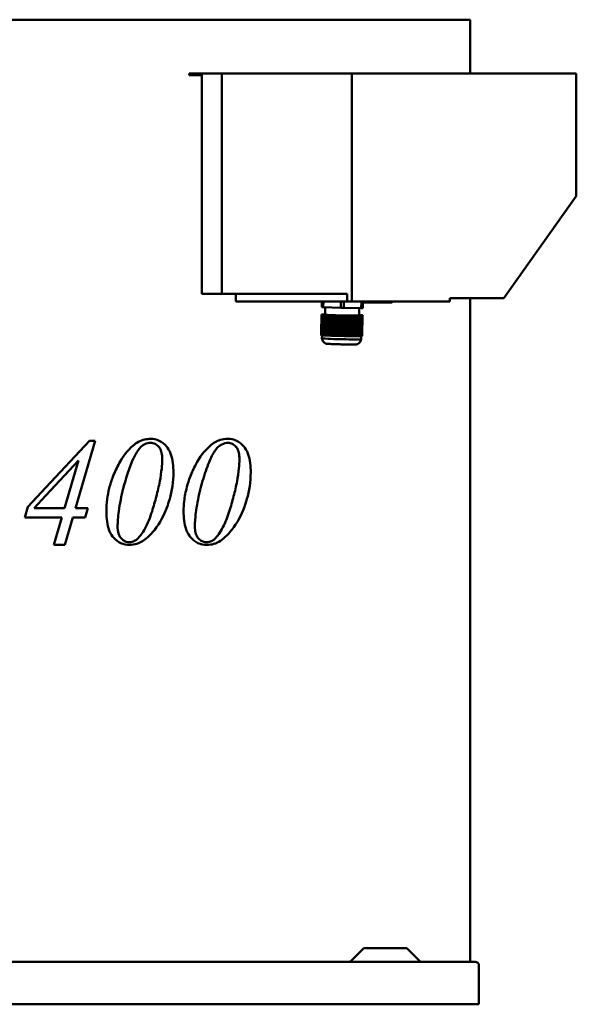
# Model space of a CAD drawing. Header units: millimetres. Extents: x 231 to 1029, y 156 to 735.
# Tile 2 of 2: x 702 to 1029, y 156 to 735. Entities that reach past the tile are written whole.
import ezdxf

# ---------------------------------------------------------------- set-up
doc = ezdxf.new("R2010")
doc.units = ezdxf.units.MM
doc.header["$LTSCALE"] = 3
doc.layers.add('Widoczne (ISO)', color=7, linetype='Continuous', lineweight=50)

msp = doc.modelspace()

# ---------------------------------------------------------------- linework, layer by layer
at = {"layer": 'Widoczne (ISO)'}
for p, q in [((717.39, 734.5), (485.51, 734.5)), ((717.39, 734.5), (775.38, 734.5)), ((942.3, 734.5), (775.38, 734.5)), ((942.3, 734.5), (966.32, 734.5)), ((966.32, 734.5), (966.32, 703)), ((801.48, 703), (801.48, 702)), ((808.92, 703), (801.48, 703)), ((801.48, 702), (808.92, 702)), ((808.92, 703), (820.59, 703)), ((808.92, 573.5), (808.92, 703)), ((820.59, 703), (896.79, 703)), ((820.59, 573.5), (820.59, 703)), ((896.79, 568.99), (896.79, 703)), ((1028.55, 703), (896.79, 703)), ((1028.55, 701.2), (1028.55, 703)), ((1028.55, 701.2), (1028.55, 631)), ((1028.55, 631), (986.12, 571)), ((820.07, 573.5), (808.92, 573.5)), ((820.07, 573.5), (820.59, 573.5)), ((821.31, 573.5), (820.59, 573.5)), ((894.19, 573.5), (821.31, 573.5)), ((828.78, 568.99), (828.78, 573.5)), ((894.19, 568.99), (894.19, 573.5)), ((828.78, 568.99), (894.19, 568.99)), ((879.24, 565.99), (879.31, 568.99)), ((879.31, 568.99), (879.24, 565.73)), ((880.11, 565.67), (880.18, 568.99)), ((890.45, 568.99), (890.37, 565.31)), ((892.1, 565.27), (892.19, 568.99)), ((894.19, 568.99), (896.79, 568.99)), ((896.79, 568.99), (954.31, 568.99)), ((902.45, 568.99), (902.37, 565.17)), ((903.23, 565.19), (903.32, 568.99)), ((903.31, 568.5), (920.36, 568.5)), ((920.71, 568.99), (920.36, 568.5)), ((954.31, 568.99), (954.31, 571)), ((986.12, 571), (954.31, 571)), ((966.32, 571), (966.32, 181.5)), ((878.87, 549.48), (879.14, 561.41)), ((879.14, 561.39), (878.87, 549.44)), ((878.87, 549.4), (879.14, 561.38)), ((879.14, 561.37), (878.87, 549.38)), ((878.87, 549.36), (879.14, 561.35)), ((879.14, 561.34), (878.87, 549.36)), ((878.87, 549.37), (879.14, 561.33)), ((879.14, 561.31), (878.87, 549.39)), ((878.87, 549.42), (879.14, 561.3)), ((878.88, 549.96), (879.14, 561.49)), ((879.14, 561.48), (878.88, 549.86)), ((878.88, 549.76), (879.14, 561.46)), ((879.14, 561.45), (878.88, 549.68)), ((878.88, 549.6), (879.14, 561.44)), ((879.14, 561.42), (878.88, 549.54)), ((879.14, 561.29), (878.88, 549.46)), ((878.88, 549.5), (879.14, 561.27)), ((879.14, 561.26), (878.88, 549.56)), ((878.88, 549.63), (879.14, 561.25)), ((879.14, 561.23), (878.88, 549.71)), ((879.14, 561.52), (878.89, 550.2)), ((879.14, 561.21), (878.89, 549.89)), ((879.14, 561.52), (879.14, 561.49)), ((880.21, 561.51), (879.14, 561.52)), ((879.14, 561.49), (879.66, 561.47)), ((879.66, 561.47), (879.14, 561.48)), ((879.14, 561.48), (879.14, 561.46)), ((879.14, 561.46), (879.66, 561.44)), ((879.66, 561.44), (879.14, 561.45)), ((879.14, 561.45), (879.14, 561.44)), ((879.14, 561.44), (879.66, 561.42)), ((879.14, 561.42), (879.14, 561.41)), ((879.66, 561.42), (879.14, 561.42)), ((879.14, 561.41), (879.66, 561.39)), ((879.14, 561.39), (879.14, 561.38)), ((879.66, 561.39), (879.14, 561.39)), ((879.14, 561.38), (879.66, 561.36)), ((879.66, 561.36), (879.14, 561.37)), ((879.14, 561.37), (879.14, 561.35)), ((879.14, 561.35), (879.66, 561.34)), ((879.14, 561.34), (879.14, 561.33)), ((879.66, 561.34), (879.14, 561.34)), ((879.14, 561.33), (879.66, 561.31)), ((879.14, 561.31), (879.14, 561.3)), ((879.66, 561.31), (879.14, 561.31)), ((879.14, 561.3), (879.66, 561.28)), ((879.66, 561.28), (879.14, 561.29)), ((879.14, 561.29), (879.14, 561.27)), ((879.14, 561.27), (879.66, 561.26)), ((879.66, 561.26), (879.14, 561.26)), ((879.14, 561.26), (879.14, 561.25)), ((879.14, 561.25), (879.66, 561.23)), ((879.66, 561.23), (879.14, 561.23)), ((879.14, 561.23), (879.14, 561.21)), ((879.14, 561.21), (880.2, 561.17)), ((879.24, 565.99), (879.24, 565.73)), ((879.24, 565.73), (880.11, 565.67)), ((879.95, 549.64), (880.2, 561.17)), ((880.11, 565.67), (890.37, 565.31)), ((880.2, 561.17), (880.72, 561.16)), ((880.72, 561.49), (880.21, 561.51)), ((880.72, 561.16), (880.46, 549.42)), ((880.72, 561.15), (880.46, 549.53)), ((880.72, 561.5), (880.72, 561.49)), ((880.72, 561.49), (880.72, 561.5)), ((881.15, 561.5), (880.72, 561.5)), ((880.72, 561.16), (880.72, 561.15)), ((880.72, 561.15), (881.24, 561.13)), ((880.98, 549.43), (881.24, 561.13)), ((881.24, 565.63), (881.14, 561.32)), ((881.24, 561.13), (881.76, 561.13)), ((881.76, 561.13), (881.49, 549.22)), ((881.76, 561.11), (881.5, 549.34)), ((881.76, 561.13), (881.76, 561.11)), ((881.76, 561.11), (882.28, 561.09)), ((882.02, 549.26), (882.28, 561.09)), ((882.28, 561.09), (882.8, 561.09)), ((882.8, 561.09), (882.53, 549.1)), ((882.8, 561.08), (882.53, 549.19)), ((882.8, 561.09), (882.8, 561.08)), ((882.8, 561.08), (883.32, 561.06)), ((883.05, 549.13), (883.32, 561.06)), ((883.32, 561.06), (883.84, 561.05)), ((883.84, 561.05), (883.57, 549.06)), ((883.84, 561.04), (883.57, 549.08)), ((883.84, 561.05), (883.84, 561.04)), ((883.84, 561.04), (884.36, 561.02)), ((884.09, 549.04), (884.36, 561.02)), ((884.36, 561.02), (884.88, 561.02)), ((884.88, 561.02), (884.61, 549.02)), ((884.88, 561), (884.61, 549.01)), ((884.88, 561.02), (884.88, 561)), ((884.88, 561), (885.4, 560.98)), ((885.13, 548.99), (885.4, 560.98)), ((885.4, 560.98), (885.92, 560.98)), ((885.92, 560.98), (885.65, 548.99)), ((885.92, 560.97), (885.65, 548.98)), ((885.92, 560.98), (885.92, 560.97)), ((885.92, 560.97), (886.44, 560.95)), ((886.17, 548.99), (886.44, 560.95)), ((886.44, 560.95), (886.95, 560.94)), ((886.95, 560.94), (886.68, 548.95)), ((886.95, 560.93), (886.69, 549)), ((886.95, 560.94), (886.95, 560.93)), ((886.95, 560.93), (887.48, 560.91)), ((887.21, 549.03), (887.48, 560.91)), ((887.48, 560.91), (887.99, 560.91)), ((887.99, 560.91), (887.72, 548.91)), ((887.99, 560.89), (887.73, 549.06)), ((887.99, 560.91), (887.99, 560.89)), ((887.99, 560.89), (888.52, 560.87)), ((888.25, 549.1), (888.52, 560.87)), ((888.52, 560.87), (889.03, 560.87)), ((889.03, 560.87), (888.76, 548.96)), ((889.03, 560.86), (888.77, 549.16)), ((889.03, 560.87), (889.03, 560.86)), ((889.03, 560.86), (889.55, 560.84)), ((889.29, 549.22), (889.55, 560.84)), ((889.55, 560.84), (890.07, 560.83)), ((890.07, 560.83), (889.81, 549.09)), ((890.07, 560.82), (889.81, 549.29)), ((890.07, 560.83), (890.07, 560.82)), ((890.07, 560.82), (891.14, 560.78)), ((890.37, 565.31), (892.1, 565.27)), ((891.14, 560.78), (890.88, 549.46)), ((891.14, 560.78), (892.2, 560.77)), ((891.94, 549.24), (892.2, 560.77)), ((892.1, 565.27), (902.37, 565.17)), ((892.2, 560.77), (892.2, 560.78)), ((892.2, 560.78), (892.72, 560.77)), ((892.72, 560.77), (892.46, 549.15)), ((892.72, 560.77), (893.24, 560.76)), ((892.98, 549.06), (893.24, 560.76)), ((893.24, 560.76), (893.24, 560.77)), ((893.24, 560.77), (893.76, 560.76)), ((893.76, 560.76), (893.49, 548.99)), ((893.76, 560.76), (894.28, 560.75)), ((894.01, 548.92), (894.28, 560.75)), ((894.28, 560.75), (894.28, 560.76)), ((894.28, 560.76), (894.79, 560.75)), ((894.79, 560.75), (894.53, 548.86)), ((894.79, 560.75), (895.32, 560.74)), ((895.05, 548.81), (895.32, 560.74)), ((895.32, 560.74), (895.32, 560.75)), ((895.32, 560.75), (895.83, 560.74)), ((895.83, 560.74), (895.57, 548.78)), ((895.83, 560.74), (896.36, 560.73)), ((896.09, 548.75), (896.36, 560.73)), ((896.36, 560.73), (896.36, 560.75)), ((896.36, 560.75), (896.87, 560.73)), ((896.87, 560.73), (896.6, 548.73)), ((896.87, 560.73), (897.4, 560.72)), ((897.13, 548.73), (897.4, 560.72)), ((897.4, 560.74), (897.91, 560.72)), ((897.4, 560.72), (897.4, 560.74)), ((897.91, 560.72), (897.64, 548.74)), ((897.91, 560.72), (898.43, 560.71)), ((898.17, 548.75), (898.43, 560.71)), ((898.43, 560.71), (898.43, 560.73)), ((898.43, 560.73), (898.95, 560.71)), ((898.95, 560.71), (898.68, 548.78)), ((898.95, 560.71), (899.47, 560.7)), ((899.21, 548.82), (899.47, 560.7)), ((899.47, 560.7), (899.47, 560.72)), ((899.47, 560.72), (899.99, 560.7)), ((899.99, 560.7), (899.72, 548.87)), ((899.99, 560.7), (900.51, 560.69)), ((900.25, 548.92), (900.51, 560.69)), ((900.51, 560.71), (901.03, 560.69)), ((900.51, 560.69), (900.51, 560.71)), ((901.03, 560.69), (900.77, 548.99)), ((901.03, 560.69), (901.55, 560.68)), ((901.23, 565.18), (901.14, 560.87)), ((901.56, 561.03), (901.14, 561.05)), ((901.29, 549.07), (901.55, 560.68)), ((901.55, 560.7), (902.07, 560.68)), ((901.55, 560.68), (901.55, 560.7)), ((901.56, 561.02), (901.56, 561.03)), ((902.07, 561.02), (901.56, 561.02)), ((902.07, 560.68), (901.81, 549.15)), ((903.14, 560.98), (902.07, 561.02)), ((902.07, 560.68), (903.13, 560.67)), ((902.37, 565.17), (903.23, 565.19)), ((903.14, 560.94), (902.62, 560.96)), ((902.62, 560.96), (903.14, 560.95)), ((903.14, 560.91), (902.62, 560.93)), ((902.62, 560.93), (903.14, 560.92)), ((903.14, 560.88), (902.62, 560.9)), ((902.62, 560.9), (903.14, 560.9)), ((902.62, 560.87), (903.14, 560.87)), ((903.14, 560.86), (902.62, 560.87)), ((902.62, 560.85), (903.14, 560.84)), ((903.14, 560.83), (902.62, 560.85)), ((903.14, 560.8), (902.62, 560.82)), ((902.62, 560.82), (903.14, 560.82)), ((903.13, 560.78), (902.62, 560.79)), ((902.62, 560.79), (903.14, 560.79)), ((903.13, 560.75), (902.62, 560.77)), ((902.62, 560.77), (903.13, 560.76)), ((903.13, 560.72), (902.62, 560.74)), ((902.62, 560.74), (903.13, 560.74)), ((903.13, 560.69), (902.62, 560.71)), ((902.62, 560.71), (903.13, 560.71)), ((903.13, 560.67), (902.88, 549.35)), ((903.14, 560.79), (903.13, 560.78)), ((903.13, 560.76), (903.13, 560.78)), ((903.13, 560.76), (903.13, 560.75)), ((903.13, 560.74), (903.13, 560.75)), ((903.13, 560.74), (903.13, 560.72)), ((903.13, 560.71), (903.13, 560.72)), ((903.13, 560.71), (903.13, 560.69)), ((903.13, 560.67), (903.13, 560.69)), ((903.14, 560.95), (903.14, 560.98)), ((903.14, 560.95), (903.14, 560.94)), ((903.14, 560.92), (903.14, 560.94)), ((903.14, 560.92), (903.14, 560.91)), ((903.14, 560.9), (903.14, 560.91)), ((903.14, 560.9), (903.14, 560.88)), ((903.14, 560.87), (903.14, 560.88)), ((903.14, 560.87), (903.14, 560.86)), ((903.14, 560.84), (903.14, 560.86)), ((903.14, 560.84), (903.14, 560.83)), ((903.14, 560.82), (903.14, 560.83)), ((903.14, 560.82), (903.14, 560.8)), ((903.14, 560.79), (903.14, 560.8)), ((878.87, 549.4), (878.87, 549.4)), ((878.87, 549.36), (878.87, 549.36)), ((878.9, 549.35), (878.87, 549.36)), ((879.02, 549.33), (878.97, 549.33)), ((879.26, 549.29), (879.23, 549.29)), ((879.37, 549.28), (879.33, 547.45)), ((902.88, 549.17), (902.87, 549.09)), ((882.53, 549.1), (882.41, 549.1)), ((882.53, 549.09), (882.53, 549.1)), ((883.57, 549.06), (883.22, 549.06)), ((883.57, 549.05), (883.57, 549.06)), ((884.09, 549.04), (884.12, 549.03)), ((884.61, 549.02), (884.12, 549.03)), ((884.61, 549.02), (884.61, 549.02)), ((884.61, 549.02), (884.61, 549.02)), ((884.61, 549.01), (884.61, 549.02)), ((884.61, 549.01), (884.61, 549.01)), ((885.13, 548.99), (885.13, 548.99)), ((885.64, 548.99), (885.13, 548.99)), ((885.65, 548.99), (885.64, 548.99)), ((885.65, 548.97), (885.65, 548.99)), ((885.65, 548.99), (885.65, 548.99)), ((885.65, 548.97), (885.65, 548.98)), ((886.68, 548.95), (886.27, 548.95)), ((886.68, 548.94), (886.68, 548.95)), ((887.72, 548.91), (887.56, 548.91)), ((887.72, 548.91), (887.72, 548.91)), ((894.17, 548.77), (894.01, 548.77)), ((895.46, 548.75), (895.05, 548.76)), ((896.09, 548.75), (896.09, 548.74)), ((896.09, 548.75), (896.09, 548.75)), ((896.6, 548.73), (896.09, 548.75)), ((896.6, 548.73), (896.6, 548.73)), ((897.61, 548.72), (897.13, 548.74)), ((897.13, 548.74), (897.13, 548.74)), ((897.13, 548.73), (897.13, 548.73)), ((897.61, 548.72), (897.64, 548.74)), ((898.51, 548.72), (898.17, 548.73)), ((899.32, 548.72), (899.2, 548.72)), ((902.36, 548.76), (902.32, 546.93)), ((902.51, 548.77), (902.47, 548.77)), ((902.76, 548.8), (902.72, 548.8)), ((902.87, 548.82), (902.83, 548.81)), ((902.87, 549.02), (902.87, 548.97)), ((902.87, 548.92), (902.87, 548.88)), ((902.87, 548.85), (902.87, 548.83)), ((742.85, 487.22), (717.39, 459.89)), ((734.76, 447.75), (746.18, 487.22)), ((746.18, 487.22), (742.85, 487.22)), ((717.39, 455.19), (736.38, 475.79)), ((736.38, 475.79), (728.29, 447.75)), ((706.77, 448.49), (717.39, 459.89)), ((717.39, 455.19), (710.55, 447.75)), ((704.91, 442.26), (706.77, 448.49)), ((710.55, 447.75), (717.39, 447.75)), ((728.29, 447.75), (717.39, 447.75)), ((741.92, 447.75), (734.76, 447.75)), ((740.3, 442.26), (741.92, 447.75)), ((717.39, 442.26), (704.91, 442.26)), ((717.39, 442.26), (726.67, 442.26)), ((726.67, 442.26), (722.02, 426.19)), ((728.54, 426.19), (733.19, 442.26)), ((733.19, 442.26), (740.3, 442.26)), ((722.02, 426.19), (728.54, 426.19)), ((903.49, 189.06), (896.37, 181.94)), ((904.55, 189.5), (928.35, 189.5)), ((929.41, 189.06), (936.54, 181.94)), ((233.75, 181.5), (969.15, 181.5)), ((971.45, 156.5), (971.45, 179.2)), ((971.45, 156.5), (231.45, 156.5))]:
    msp.add_line(p, q, dxfattribs=at)
for centre, radius, start, end in [((904.55, 188), 1.5, 90, 135), ((928.35, 188), 1.5, 45, 90), ((895.31, 183), 1.5, 270, 315), ((937.6, 183), 1.5, 225, 270), ((969.15, 179.2), 2.3, 0, 90)]:
    msp.add_arc(centre, radius, start, end, dxfattribs=at)
for centre, major_axis, ratio, start_param, end_param in [((891.14, 561.09), (-10, 0.22), 0.022437, 0, 3.141593), ((879.62, 582.89), (-0.75, -33.53), 0.000252, 6.215555, 6.23356), ((898.12, 624.49), (1.29, -78.39), 0.865933, 5.97686, 5.982311), ((879.61, 582.33), (-0.74, -32.97), 0.000252, 6.251598, 6.260746), ((879.61, 582.33), (-0.74, -32.97), 0.000252, 6.260748, 6.269896), ((879.62, 582.89), (-0.75, -33.53), 0.000252, 0.004749, 0.022753), ((890.87, 549.1), (-12, 0.27), 0.022437, 0.073622, 0.130666), ((890.87, 549.1), (-12, 0.27), 0.022437, 0.167807, 0.245043), ((890.87, 549.1), (-12, 0.27), 0.022437, 0.258792, 0.788909), ((884.24, 625.34), (-1.76, -78.38), 0.000252, 0.233562, 0.239013), ((890.83, 547.19), (11.5, -0.26), 0.022437, 3.141593, 6.283185), ((890.87, 549.1), (-12, 0.27), 0.022437, 0.802658, 0.879894), ((885.63, 582.52), (0.55, -33.53), 0.865933, 6.19312, 6.211124), ((890.87, 549.1), (-12, 0.27), 0.022437, 0.917035, 0.974079), ((890.87, 549.1), (11.5, -0.26), 0.022432, 4.136795, 4.136897), ((890.87, 549.1), (-12, 0.27), 0.022437, 1.02212, 1.047449), ((885.61, 581.96), (0.54, -32.98), 0.865933, 6.229163, 6.238311), ((885.61, 581.96), (0.54, -32.98), 0.865933, 6.238312, 6.24746), ((890.87, 549.1), (-12, 0.27), 0.022437, 1.047449, 1.072779), ((890.87, 549.1), (11.5, -0.26), 0.022439, 4.241188, 4.241289), ((885.61, 582.52), (0.55, -33.53), 0.865933, 6.265499, 6.283503), ((890.87, 549.1), (-12, 0.27), 0.022437, 1.12082, 1.177863), ((890.87, 549.1), (-12, 0.27), 0.022437, 1.215005, 1.292241), ((906.46, 624.56), (-4.8, -78.25), 0.865681, 6.066569, 6.072019), ((890.87, 549.1), (-12, 0.27), 0.022437, 1.30599, 1.836107), ((878.68, 625.18), (1.29, -78.39), 0.865933, 0.211127, 0.216578), ((890.87, 549.1), (-12, 0.27), 0.022437, 1.849856, 1.927091), ((890.87, 549.1), (-12, 0.27), 0.022437, 1.964233, 2.021276), ((897.63, 582.25), (-2.05, -33.47), 0.865681, 6.282829, 6.300833), ((890.87, 549.1), (11.5, -0.26), 0.022443, 5.184008, 5.184094), ((890.87, 549.1), (-12, 0.27), 0.022437, 2.069317, 2.094647), ((897.61, 581.69), (-2.02, -32.92), 0.865681, 0.035686, 0.044834), ((897.61, 581.69), (-2.02, -32.92), 0.865681, 0.044835, 0.053983), ((890.87, 549.1), (-12, 0.27), 0.022437, 2.094647, 2.119977), ((890.87, 549.1), (11.5, -0.26), 0.022435, 5.288401, 5.288486), ((890.87, 549.1), (-12, 0.27), 0.022437, 2.168018, 2.225061), ((897.61, 582.25), (-2.05, -33.47), 0.865681, 0.072022, 0.090026), ((890.87, 549.1), (-12, 0.27), 0.022437, 2.262202, 2.339438), ((900.91, 624.97), (-1.76, -78.38), 0.000252, 0.233562, 0.239013), ((890.87, 549.1), (12, -0.27), 0.022437, 5.49478, 6.024897), ((887.02, 624.74), (-4.8, -78.25), 0.865681, 0.300836, 0.306286), ((890.87, 549.1), (12, -0.27), 0.022437, 6.038646, 6.115882), ((890.87, 549.1), (12, -0.27), 0.022437, 6.153023, 6.210066), ((903.62, 582.35), (-0.75, -33.53), 0.000252, 0.004749, 0.022753)]:
    msp.add_ellipse(centre, major_axis=major_axis, ratio=ratio, start_param=start_param, end_param=end_param, dxfattribs=at)
for points, weights in [([(878.88, 549.54), (878.87, 549.51), (878.87, 549.48)], [2.45746040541, 2.46421278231, 2.469482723]), ([(878.87, 549.48), (878.87, 549.48), (878.87, 549.48)], [1.00107831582, 1.00107786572, 1.00107741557]), ([(878.87, 549.39), (878.87, 549.4), (878.87, 549.42)], [2.469482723, 2.46421278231, 2.45746040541]), ([(879.04, 549.32), (878.96, 549.35), (878.87, 549.39)], [1, 1.00057122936, 1.00107831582]), ([(878.87, 549.37), (878.92, 549.35), (878.97, 549.33)], [1.00075998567, 1.00039185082, 1]), ([(878.89, 550.2), (878.89, 550.07), (878.88, 549.96)], [1.03059895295, 1.03443691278, 1.03615699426]), ([(878.88, 549.71), (878.88, 549.79), (878.89, 549.89)], [1.03615699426, 1.03443691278, 1.03059895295]), ([(878.88, 549.86), (878.88, 549.81), (878.88, 549.76)], [2.38492444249, 2.39631910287, 2.40645676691]), ([(878.88, 549.76), (878.88, 549.76), (878.88, 549.76)], [1.0034698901, 1.00346965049, 1.00346941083]), ([(879.39, 549.49), (879.14, 549.59), (878.88, 549.71)], [1.10667789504, 1.11299129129, 1.11875016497]), ([(878.88, 549.68), (878.88, 549.64), (878.88, 549.6)], [2.4257172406, 2.43500827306, 2.44291812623]), ([(878.88, 549.63), (879.14, 549.56), (879.39, 549.49)], [2.47831262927, 2.49767251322, 2.51583023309]), ([(878.88, 549.56), (878.88, 549.59), (878.88, 549.63)], [2.40645676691, 2.39631910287, 2.38492444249]), ([(878.88, 549.6), (878.88, 549.6), (878.88, 549.6)], [1.00227152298, 1.002271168, 1.00227081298]), ([(879.39, 549.34), (879.14, 549.45), (878.88, 549.56)], [1.00121647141, 1.00262710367, 1.00346989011]), ([(878.88, 549.5), (879.14, 549.42), (879.39, 549.34)], [2.5955942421, 2.6197340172, 2.64257377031]), ([(878.88, 549.46), (878.88, 549.48), (878.88, 549.5)], [2.44291812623, 2.43500827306, 2.4257172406]), ([(879.27, 549.29), (879.08, 549.37), (878.88, 549.46)], [1, 1.00131282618, 1.00227152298]), ([(878.89, 549.89), (879.43, 549.75), (879.95, 549.64)], [1.03059895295, 1.03443691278, 1.03615699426]), ([(879.95, 549.64), (880.21, 549.53), (880.46, 549.42)], [1.11875016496, 1.11299129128, 1.10667789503]), ([(880.46, 549.53), (880.72, 549.48), (880.98, 549.43)], [2.38492444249, 2.39631910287, 2.40645676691]), ([(880.46, 549.42), (880.46, 549.47), (880.46, 549.53)], [2.51583023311, 2.49767251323, 2.47831262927]), ([(880.98, 549.43), (881.24, 549.32), (881.49, 549.22)], [1.00346989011, 1.00262710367, 1.00121647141]), ([(881.49, 549.22), (881.49, 549.28), (881.5, 549.34)], [2.64257377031, 2.6197340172, 2.5955942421]), ([(881.5, 549.34), (881.76, 549.3), (882.02, 549.26)], [2.4257172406, 2.43500827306, 2.44291812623]), ([(882.02, 549.26), (882.22, 549.18), (882.41, 549.1)], [1.00227152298, 1.00131282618, 1]), ([(882.53, 549.19), (882.79, 549.16), (883.05, 549.13)], [2.45746040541, 2.46421278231, 2.469482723]), ([(883.05, 549.13), (883.14, 549.1), (883.22, 549.06)], [1.00107831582, 1.00057122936, 1]), ([(887.73, 549.06), (887.99, 549.08), (888.25, 549.1)], [2.44291812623, 2.43500827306, 2.4257172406]), ([(888.25, 549.1), (888.51, 549.03), (888.76, 548.96)], [2.5955942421, 2.6197340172, 2.64257377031]), ([(888.76, 548.96), (888.77, 549.06), (888.77, 549.16)], [1.00121647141, 1.00262710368, 1.00346989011]), ([(888.77, 549.16), (889.03, 549.19), (889.29, 549.22)], [2.40645676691, 2.39631910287, 2.38492444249]), ([(889.29, 549.22), (889.55, 549.15), (889.81, 549.09)], [2.47831262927, 2.49767251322, 2.51583023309]), ([(889.81, 549.29), (890.33, 549.37), (890.88, 549.46)], [1.03615699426, 1.03443691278, 1.03059895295]), ([(889.81, 549.09), (889.81, 549.19), (889.81, 549.29)], [1.106677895, 1.11299129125, 1.11875016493]), ([(890.88, 549.46), (891.42, 549.34), (891.94, 549.24)], [1.03059895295, 1.03443691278, 1.03615699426]), ([(891.94, 549.24), (891.94, 549.14), (891.94, 549.04)], [1.11875016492, 1.11299129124, 1.10667789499]), ([(891.94, 549.04), (892.19, 549.09), (892.46, 549.15)], [2.51583023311, 2.49767251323, 2.47831262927]), ([(892.46, 549.15), (892.72, 549.1), (892.98, 549.06)], [2.38492444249, 2.39631910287, 2.40645676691]), ([(901.29, 548.95), (901.54, 549.05), (901.81, 549.15)], [1.106677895, 1.11299129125, 1.11875016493]), ([(901.81, 549.15), (902.33, 549.24), (902.88, 549.35)], [1.03615699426, 1.03443691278, 1.03059895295]), ([(902.88, 549.17), (902.61, 549.07), (902.35, 548.97)], [1.11875016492, 1.11299129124, 1.106677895]), ([(902.88, 549.35), (902.88, 549.25), (902.88, 549.17)], [1.03059895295, 1.03443691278, 1.03615699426]), ([(883.57, 549.05), (883.57, 549.06), (883.57, 549.08)], [1, 1.00039185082, 1.00075998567]), ([(886.17, 548.99), (886.22, 548.97), (886.27, 548.95)], [1.00075998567, 1.00039185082, 1]), ([(886.68, 548.94), (886.69, 548.97), (886.69, 549)], [1, 1.00057122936, 1.00107831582]), ([(886.69, 549), (886.95, 549.01), (887.21, 549.03)], [2.469482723, 2.46421278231, 2.45746040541]), ([(887.72, 548.91), (887.73, 548.98), (887.73, 549.06)], [1, 1.00131282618, 1.00227152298]), ([(892.98, 549.06), (892.97, 548.96), (892.97, 548.86)], [1.00346989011, 1.00262710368, 1.00121647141]), ([(892.97, 548.86), (893.23, 548.92), (893.49, 548.99)], [2.64257377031, 2.6197340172, 2.5955942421]), ([(893.49, 548.99), (893.75, 548.95), (894.01, 548.92)], [2.4257172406, 2.43500827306, 2.44291812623]), ([(894.01, 548.92), (894.01, 548.84), (894.01, 548.77)], [1.00227152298, 1.00131282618, 1]), ([(894.53, 548.86), (894.79, 548.84), (895.05, 548.81)], [2.45746040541, 2.46421278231, 2.469482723]), ([(895.05, 548.81), (895.05, 548.78), (895.05, 548.75)], [1.00107831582, 1.00057122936, 1]), ([(895.46, 548.75), (895.51, 548.76), (895.57, 548.78)], [1, 1.00039185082, 1.00075998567]), ([(898.17, 548.75), (898.17, 548.74), (898.17, 548.72)], [1.00075998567, 1.00039185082, 1]), ([(898.51, 548.72), (898.6, 548.75), (898.68, 548.78)], [1, 1.00057122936, 1.00107831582]), ([(898.68, 548.78), (898.94, 548.8), (899.21, 548.82)], [2.469482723, 2.46421278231, 2.45746040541]), ([(899.32, 548.72), (899.52, 548.79), (899.72, 548.87)], [1, 1.00131282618, 1.00227152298]), ([(899.72, 548.87), (899.99, 548.89), (900.25, 548.92)], [2.44291812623, 2.43500827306, 2.4257172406]), ([(900.25, 548.79), (900.5, 548.89), (900.77, 548.99)], [1.00121647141, 1.00262710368, 1.00346989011]), ([(900.25, 548.92), (900.25, 548.86), (900.25, 548.79)], [2.5955942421, 2.6197340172, 2.64257377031]), ([(900.77, 548.99), (901.03, 549.03), (901.29, 549.07)], [2.40645676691, 2.39631910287, 2.38492444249]), ([(901.29, 549.07), (901.29, 549.01), (901.29, 548.95)], [2.47831262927, 2.49767251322, 2.51583023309]), ([(902.35, 548.97), (902.61, 549.03), (902.87, 549.09)], [2.51583023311, 2.49767251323, 2.47831262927]), ([(902.87, 549.02), (902.61, 548.92), (902.35, 548.83)], [1.00346989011, 1.00262710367, 1.00121647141]), ([(902.35, 548.83), (902.61, 548.9), (902.87, 548.97)], [2.64257377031, 2.6197340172, 2.5955942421]), ([(902.87, 548.92), (902.66, 548.84), (902.47, 548.77)], [1.00227152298, 1.00131282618, 1]), ([(902.87, 548.85), (902.78, 548.82), (902.7, 548.79)], [1.00107831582, 1.00057122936, 1]), ([(902.76, 548.8), (902.82, 548.81), (902.87, 548.83)], [1, 1.00039185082, 1.00075998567]), ([(902.87, 549.09), (902.87, 549.06), (902.87, 549.02)], [2.38492444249, 2.39631910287, 2.40645676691]), ([(902.87, 548.97), (902.87, 548.94), (902.87, 548.92)], [2.4257172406, 2.43500827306, 2.44291812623]), ([(902.87, 548.88), (902.87, 548.86), (902.87, 548.85)], [2.45746040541, 2.46421278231, 2.469482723])]:
    msp.add_rational_spline(points, weights, degree=2, dxfattribs=at)
for points, knots in [([(881.23, 544.54), (881.15, 544.59), (881.05, 544.65), (880.83, 544.8), (880.71, 544.89), (880.43, 545.13), (880.28, 545.29), (879.96, 545.7), (879.78, 545.96), (879.49, 546.62), (879.37, 547.02), (879.33, 547.45)], [3.09991924, 3.09991924, 3.09991924, 3.09991924, 3.10780815, 3.10780815, 3.11569705, 3.11569705, 3.12358595, 3.12358595, 3.13147485, 3.13147485, 3.13936375, 3.13936375, 3.13936375, 3.13936375]), ([(900.29, 544.11), (900.17, 544.05), (900.08, 544.02), (899.93, 543.97), (899.87, 543.96), (899.75, 543.93), (899.69, 543.92), (899.52, 543.89), (899.44, 543.88), (899.07, 543.85), (898.74, 543.84), (897.78, 543.83), (897.12, 543.83), (895.64, 543.83), (894.83, 543.84), (893.09, 543.86), (892.17, 543.88), (890.32, 543.92), (889.39, 543.94), (887.6, 543.99), (886.74, 544.02), (885.18, 544.08), (884.49, 544.11), (883.31, 544.17), (882.84, 544.2), (882.33, 544.24), (882.21, 544.25), (882, 544.28), (881.93, 544.29), (881.78, 544.33), (881.72, 544.34), (881.56, 544.39), (881.47, 544.42), (881.29, 544.51), (881.26, 544.52), (881.23, 544.54)], [0.042681, 0.042681, 0.042681, 0.042681, 0.062965, 0.062965, 0.087048, 0.087048, 0.124192, 0.124192, 0.215859, 0.215859, 0.521583, 0.521583, 0.866631, 0.866631, 1.192025, 1.192025, 1.514395, 1.514395, 1.836077, 1.836077, 2.158062, 2.158062, 2.48185, 2.48185, 2.813862, 2.813862, 2.956891, 2.956891, 3.028405, 3.028405, 3.063961, 3.063961, 3.095118, 3.095118, 3.099919, 3.099919, 3.099919, 3.099919]), ([(902.32, 546.93), (902.27, 546.54), (902.15, 546.17), (901.84, 545.53), (901.66, 545.27), (901.31, 544.85), (901.15, 544.7), (900.86, 544.46), (900.73, 544.37), (900.5, 544.22), (900.4, 544.17), (900.3, 544.12), (900.3, 544.12), (900.29, 544.11)], [0.0032362, 0.0032362, 0.0032362, 0.0032362, 0.01052994, 0.01052994, 0.01841885, 0.01841885, 0.02630775, 0.02630775, 0.03419665, 0.03419665, 0.04208555, 0.04208555, 0.04268071, 0.04268071, 0.04268071, 0.04268071]), ([(768.34, 484.37), (769.38, 485.28), (770.46, 486.04), (772.84, 487.32), (774.11, 487.79), (775.38, 488.07)], [0, 0, 0, 0, 0.483152, 0.483152, 1.026382, 1.026382, 1.026382, 1.026382]), ([(778.73, 488.44), (780.46, 488.44), (782.17, 488.11), (785.46, 486.55), (786.95, 485.34), (788.78, 483.12), (789.81, 481.77), (791.25, 477.71), (791.62, 475.97), (792.07, 472.42), (792.16, 470.59), (792.16, 468.78)], [0, 0, 0, 0, 0.732639, 0.732639, 1.473384, 1.473384, 1.755097, 1.755097, 1.941338, 1.941338, 2.127451, 2.127451, 2.127451, 2.127451]), ([(785.55, 476.58), (785.55, 477.83), (785.45, 479.11), (784.96, 481.27), (784.63, 482.16), (783.89, 483.39), (783.64, 483.69), (782.87, 484.57), (782.17, 485.14), (780.57, 485.95), (779.71, 486.14), (778.83, 486.14)], [0, 0, 0, 0, 0.375045, 0.375045, 0.680569, 0.680569, 0.858131, 0.858131, 1.716868, 1.716868, 2.636112, 2.636112, 2.636112, 2.636112]), ([(824.17, 486.14), (822.94, 486.14), (821.74, 485.78), (818.54, 484.07), (817.53, 482.76), (816.33, 481.15), (815.7, 480.12), (814.18, 477.31), (812.95, 474.71), (810.26, 467.18), (809.1, 463.2), (808.1, 459.32)], [0, 0, 0, 0, 0.523627, 0.523627, 1.453467, 1.453467, 2.62457, 2.62457, 4.619431, 4.619431, 6.52798, 6.52798, 6.52798, 6.52798]), ([(813.68, 484.37), (814.62, 485.19), (815.6, 485.89), (817.58, 487.02), (818.57, 487.45), (821.06, 488.23), (822.56, 488.44), (824.08, 488.44)], [0, 0, 0, 0, 0.466309, 0.466309, 0.906165, 0.906165, 1.549172, 1.549172, 1.549172, 1.549172]), ([(824.08, 488.44), (825.8, 488.44), (827.51, 488.11), (830.81, 486.55), (832.29, 485.34), (834.12, 483.12), (835.16, 481.77), (836.59, 477.71), (836.96, 475.97), (837.42, 472.42), (837.51, 470.59), (837.51, 468.78)], [0, 0, 0, 0, 0.732639, 0.732639, 1.473384, 1.473384, 1.755097, 1.755097, 1.941338, 1.941338, 2.127451, 2.127451, 2.127451, 2.127451]), ([(830.89, 476.58), (830.89, 477.83), (830.79, 479.11), (830.3, 481.27), (829.97, 482.16), (829.24, 483.39), (828.99, 483.69), (828.22, 484.57), (827.51, 485.14), (825.91, 485.95), (825.05, 486.14), (824.17, 486.14)], [0, 0, 0, 0, 0.375045, 0.375045, 0.680569, 0.680569, 0.858131, 0.858131, 1.716868, 1.716868, 2.636112, 2.636112, 2.636112, 2.636112]), ([(756.67, 466.24), (757.74, 469), (758.96, 471.69), (762.6, 478.2), (765.26, 481.67), (768.34, 484.37)], [0, 0, 0, 0, 0.904483, 0.904483, 2.336092, 2.336092, 2.336092, 2.336092]), ([(775.38, 485.24), (773.4, 484.22), (772.4, 482.98), (770.79, 481), (769.68, 478.97), (766.28, 471.81), (764.26, 465.15), (762.75, 459.32)], [0, 0, 0, 0, 0.892241, 0.892241, 3.93189, 3.93189, 12.210435, 12.210435, 12.210435, 12.210435]), ([(802.02, 466.24), (802.98, 468.73), (804.06, 471.13), (807.61, 477.76), (810.39, 481.49), (813.68, 484.37)], [0, 0, 0, 0, 0.85138, 0.85138, 2.495686, 2.495686, 2.495686, 2.495686]), ([(779.62, 445.89), (780.52, 448.78), (781.39, 451.75), (782.92, 457.59), (783.61, 460.57), (784.63, 466.01), (785.02, 468.57), (785.44, 472.91), (785.55, 474.75), (785.55, 476.58)], [0, 0, 0, 0, 0.948838, 0.948838, 1.870274, 1.870274, 2.637549, 2.637549, 3.184101, 3.184101, 3.184101, 3.184101]), ([(824.96, 445.89), (825.87, 448.78), (826.73, 451.75), (828.26, 457.59), (828.95, 460.57), (829.98, 466.01), (830.36, 468.57), (830.78, 472.91), (830.89, 474.75), (830.89, 476.58)], [0, 0, 0, 0, 0.948838, 0.948838, 1.870274, 1.870274, 2.637549, 2.637549, 3.184101, 3.184101, 3.184101, 3.184101]), ([(792.16, 468.78), (792.16, 466.06), (791.96, 463.36), (790.73, 454.98), (789.22, 450.5), (786.63, 443.38), (784.19, 438.93), (781.18, 435.11)], [0, 0, 0, 0, 0.817196, 0.817196, 2.567371, 2.567371, 6.926719, 6.926719, 6.926719, 6.926719]), ([(837.51, 468.78), (837.51, 466.06), (837.3, 463.36), (836.07, 454.98), (834.56, 450.5), (831.97, 443.38), (829.53, 438.93), (826.53, 435.11)], [0, 0, 0, 0, 0.817196, 0.817196, 2.567371, 2.567371, 6.926719, 6.926719, 6.926719, 6.926719]), ([(752.8, 445.89), (752.8, 448.28), (752.96, 450.65), (753.57, 455.18), (753.98, 457.31), (755.11, 461.75), (755.83, 464.02), (756.67, 466.24)], [0, 0, 0, 0, 0.715148, 0.715148, 1.372515, 1.372515, 2.097173, 2.097173, 2.097173, 2.097173]), ([(798.14, 445.89), (798.14, 447.86), (798.25, 449.81), (798.78, 454.64), (799.33, 457.45), (800.61, 462.26), (801.27, 464.28), (802.02, 466.24)], [0, 0, 0, 0, 0.589583, 0.589583, 1.465551, 1.465551, 2.132194, 2.132194, 2.132194, 2.132194]), ([(762.75, 459.32), (762.19, 457.12), (761.68, 454.88), (760.77, 450.42), (760.38, 448.16), (759.86, 444.29), (759.68, 442.67), (759.47, 439.69), (759.42, 438.33), (759.42, 436.97)], [0, 0, 0, 0, 0.69088, 0.69088, 1.37682, 1.37682, 1.865326, 1.865326, 2.272393, 2.272393, 2.272393, 2.272393]), ([(808.1, 459.32), (807.55, 457.18), (807.05, 455), (806.17, 450.73), (805.79, 448.59), (805.25, 444.71), (805.05, 442.92), (804.82, 439.76), (804.76, 438.36), (804.76, 436.97)], [0, 0, 0, 0, 0.682299, 0.682299, 1.334938, 1.334938, 1.871095, 1.871095, 2.288273, 2.288273, 2.288273, 2.288273]), ([(766.33, 426.19), (764.64, 426.19), (762.93, 426.49), (759.78, 427.93), (758.44, 428.95), (756.25, 431.34), (755.3, 432.7), (753.87, 436.36), (753.46, 438.12), (752.91, 441.84), (752.8, 443.89), (752.8, 445.89)], [0, 0, 0, 0, 0.630624, 0.630624, 1.199635, 1.199635, 1.669679, 1.669679, 2.045627, 2.045627, 2.469502, 2.469502, 2.469502, 2.469502]), ([(811.67, 426.19), (809.93, 426.19), (808.2, 426.51), (804.87, 428.07), (803.37, 429.27), (801.53, 431.51), (800.5, 432.86), (799.07, 436.92), (798.7, 438.67), (798.24, 442.24), (798.14, 444.08), (798.14, 445.89)], [0, 0, 0, 0, 0.740711, 0.740711, 1.486379, 1.486379, 1.769248, 1.769248, 1.95706, 1.95706, 2.145262, 2.145262, 2.145262, 2.145262]), ([(816.23, 429.57), (817.13, 430.41), (817.96, 431.39), (819.64, 433.7), (820.46, 435.07), (822.7, 439.39), (823.93, 442.63), (824.96, 445.89)], [0, 0, 0, 0, 0.457439, 0.457439, 0.992815, 0.992815, 2.064366, 2.064366, 2.064366, 2.064366]), ([(759.42, 436.97), (759.42, 435.61), (759.55, 434.2), (760.2, 432), (760.59, 431.16), (761.55, 429.9), (762.08, 429.38), (763.2, 428.56), (763.81, 428.26), (765.05, 427.88), (765.67, 427.8), (766.28, 427.8)], [0, 0, 0, 0, 0.408207, 0.408207, 0.696834, 0.696834, 0.91573, 0.91573, 1.142305, 1.142305, 1.35859, 1.35859, 1.35859, 1.35859]), ([(781.18, 435.11), (780.39, 434.11), (779.56, 433.16), (777.65, 431.19), (776.54, 430.2), (775.38, 429.34)], [0, 0, 0, 0, 0.450622, 0.450622, 1.006387, 1.006387, 1.006387, 1.006387]), ([(804.76, 436.97), (804.76, 435.77), (804.87, 434.54), (805.37, 432.48), (805.7, 431.64), (806.62, 430.18), (807.13, 429.67), (808.17, 428.78), (808.83, 428.4), (810.22, 427.91), (810.92, 427.8), (811.63, 427.8)], [0, 0, 0, 0, 0.361675, 0.361675, 0.654509, 0.654509, 0.946485, 0.946485, 1.378544, 1.378544, 1.800844, 1.800844, 1.800844, 1.800844]), ([(826.53, 435.11), (825.73, 434.1), (824.89, 433.14), (823.21, 431.42), (822.37, 430.65), (820.32, 428.99), (819.08, 428.17), (817.8, 427.51)], [0, 0, 0, 0, 0.455628, 0.455628, 0.88009, 0.88009, 1.458991, 1.458991, 1.458991, 1.458991]), ([(766.28, 427.8), (766.82, 427.8), (767.35, 427.86), (768.38, 428.08), (768.88, 428.26), (769.9, 428.77), (770.42, 429.13), (770.89, 429.57)], [0, 0, 0, 0, 0.2003396, 0.2003396, 0.3984467, 0.3984467, 0.6277818, 0.6277818, 0.6277818, 0.6277818]), ([(811.63, 427.8), (812.11, 427.8), (812.6, 427.85), (813.57, 428.04), (814.05, 428.2), (815.13, 428.69), (815.7, 429.08), (816.23, 429.57)], [0, 0, 0, 0, 0.2072746, 0.2072746, 0.4158106, 0.4158106, 0.6865474, 0.6865474, 0.6865474, 0.6865474]), ([(772.46, 427.51), (771.89, 427.23), (771.3, 426.99), (769.31, 426.37), (767.84, 426.19), (766.33, 426.19)], [0, 0, 0, 0, 0.2458462, 0.2458462, 0.8087933, 0.8087933, 0.8087933, 0.8087933]), ([(817.8, 427.51), (817.2, 427.21), (816.59, 426.97), (814.56, 426.36), (813.11, 426.19), (811.67, 426.19)], [0, 0, 0, 0, 0.2695198, 0.2695198, 0.8787625, 0.8787625, 0.8787625, 0.8787625])]:
    msp.add_open_spline(points, degree=3, knots=knots, dxfattribs=at)
for points in [[(775.38, 488.07), (776.49, 488.32), (777.61, 488.44), (778.73, 488.44)], [(778.83, 486.14), (777.64, 486.14), (776.49, 485.81), (775.38, 485.24)], [(775.38, 435.6), (777.09, 438.71), (778.49, 442.3), (779.62, 445.89)], [(770.89, 429.57), (772.65, 431.23), (774.13, 433.35), (775.38, 435.6)], [(775.38, 429.34), (774.45, 428.66), (773.48, 428.04), (772.46, 427.51)]]:
    msp.add_open_spline(points, degree=3, dxfattribs=at)

doc.saveas('drawing.dxf')
